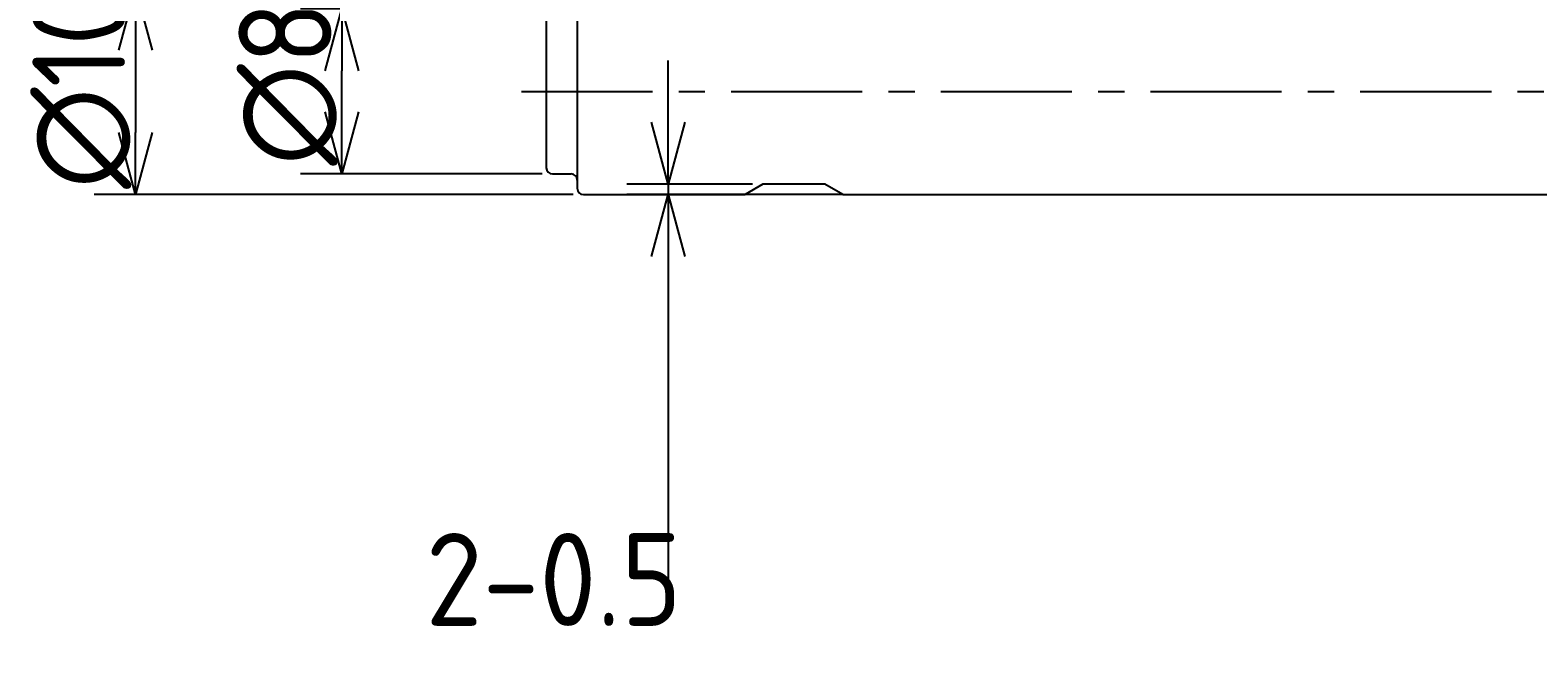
# Model space of a CAD drawing. Extents: x 100 to 246, y 98 to 171.
# Tile 1 of 9: x 100 to 173, y 98 to 128. Entities that reach past the tile are written whole.
import ezdxf

# ---------------------------------------------------------------- set-up
doc = ezdxf.new("R2010")
doc.units = 0
doc.header["$LTSCALE"] = 0.2
doc.linetypes.add('CENTER', pattern=[50.8, 31.75, -6.35, 6.35, -6.35])
doc.layers.get('0').update_dxf_attribs({"linetype": 'CONTINUOUS'})
doc.layers.get('DEFPOINTS').update_dxf_attribs({"linetype": 'CONTINUOUS'})
for name, color, linetype in [('18-0-CON', 3, 'CONTINUOUS'), ('18-2-CEN', 1, 'CENTER'), ('35-0-CON', 7, 'CONTINUOUS')]:
    doc.layers.add(name, color=color, linetype=linetype)
doc.styles.add('DIMENSION', font='isocp.shx', dxfattribs={"bigfont": 'bigfont.shx'})
doc.styles.get("Standard").update_dxf_attribs({"font": 'isocp.shx', "bigfont": 'bigfont.shx'})
doc.dimstyles.get("Standard").update_dxf_attribs({"dimtxt": 0.18, "dimasz": 0.18, "dimexe": 0.18, "dimexo": 0.0625, "dimgap": 0.09, "dimtad": 0, "dimtih": 1, "dimtoh": 1, "dimzin": 0, "dimcen": 0.09, "dimazin": 3, "dimtfac": 1, "dimtofl": 0, "dimtmove": 0, "dimatfit": 3})

# ---------------------------------------------------------------- blocks, each defined once
blk = doc.blocks.new('_OPEN30')
at = {"color": 0, "linetype": 'BYBLOCK'}
for p, q in [((-1, 0.268), (0, 0)), ((0, 0), (-1, -0.268)), ((0, 0), (-1, 0))]:
    blk.add_line(p, q, dxfattribs=at)
blk = doc.blocks.new('*U89')
at = {"layer": '18-0-CON', "color": 161, "style": 'DIMENSION'}
blk.add_text('(103.1)', height=4.5, dxfattribs=at).set_placement((168.575, 165.725))
blk = doc.blocks.new('*D88')
at = {"layer": '18-0-CON', "color": 161}
for p, q in [((124.9, 129.2), (124.9, 167)), ((228, 126.55), (228, 167)), ((225, 165), (127.9, 165))]:
    blk.add_line(p, q, dxfattribs=at)
at = {"layer": 'DEFPOINTS', "color": 0}
for p in [(124.9, 165), (124.9, 128.7), (228, 126.05)]:
    blk.add_point(p, dxfattribs=at)
at = {"layer": '18-0-CON'}
blk.add_blockref('*U89', (0, 0), dxfattribs=at)
at = {"layer": '18-0-CON', "color": 161, "xscale": 3, "yscale": 3, "zscale": 3, "rotation": 180}
blk.add_blockref('_OPEN30', (124.9, 165), dxfattribs=at)
at = {"layer": '18-0-CON', "color": 161, "xscale": 3, "yscale": 3, "zscale": 3}
blk.add_blockref('_OPEN30', (228, 165), dxfattribs=at)
blk = doc.blocks.new('*U91')
at = {"layer": '18-0-CON', "color": 161, "style": 'DIMENSION'}
blk.add_text('∅10', height=4.5, rotation=90, dxfattribs=at).set_placement((104.5, 120.273))
blk = doc.blocks.new('*D90')
at = {"layer": '18-0-CON', "color": 161}
for p, q in [((126.2, 130), (103, 130)), ((105, 127), (105, 123)), ((126.2, 120), (103, 120))]:
    blk.add_line(p, q, dxfattribs=at)
at = {"layer": 'DEFPOINTS', "color": 0}
for p in [(126.7, 130), (105, 120), (126.7, 120)]:
    blk.add_point(p, dxfattribs=at)
at = {"layer": '18-0-CON'}
blk.add_blockref('*U91', (0, 0), dxfattribs=at)
at = {"layer": '18-0-CON', "color": 161, "xscale": 3, "yscale": 3, "zscale": 3}
for p, rotation in [((105, 130), 90), ((105, 120), 270)]:
    blk.add_blockref('_OPEN30', p, dxfattribs=dict(at, rotation=rotation))
blk = doc.blocks.new('*U105')
at = {"layer": '18-0-CON', "color": 161, "style": 'DIMENSION'}
blk.add_text('∅8', height=4.5, rotation=90, dxfattribs=at).set_placement((114.5, 121.4))
blk = doc.blocks.new('*D104')
at = {"layer": '18-0-CON', "color": 161}
for p, q in [((124.7, 129), (113, 129)), ((115, 124), (115, 126)), ((124.7, 121), (113, 121))]:
    blk.add_line(p, q, dxfattribs=at)
at = {"layer": 'DEFPOINTS', "color": 0}
for p in [(115, 129), (125.2, 129), (125.2, 121)]:
    blk.add_point(p, dxfattribs=at)
at = {"layer": '18-0-CON'}
blk.add_blockref('*U105', (0, 0), dxfattribs=at)
at = {"layer": '18-0-CON', "color": 161, "xscale": 3, "yscale": 3, "zscale": 3}
for p, rotation in [((115, 129), 90), ((115, 121), 270)]:
    blk.add_blockref('_OPEN30', p, dxfattribs=dict(at, rotation=rotation))
blk = doc.blocks.new('*D251')
at = {"layer": '18-0-CON', "color": 161}
for p, q in [((130.803, 123.501), (130.803, 126.501)), ((134.9, 120.501), (128.803, 120.501)), ((134.9, 120), (128.803, 120)), ((130.803, 120.501), (130.803, 120)), ((130.803, 117), (130.803, 100.099))]:
    blk.add_line(p, q, dxfattribs=at)
at = {"layer": 'DEFPOINTS', "color": 0}
for p in [(130.803, 120), (135.4, 120.501), (135.4, 120)]:
    blk.add_point(p, dxfattribs=at)
at = {"layer": '18-0-CON', "color": 161, "xscale": 3, "yscale": 3, "zscale": 3}
for p, rotation in [((130.803, 120.501), 270), ((130.803, 120), 90)]:
    blk.add_blockref('_OPEN30', p, dxfattribs=dict(at, rotation=rotation))
at = {"layer": '18-0-CON', "color": 161}
blk.add_text('2-0.5', height=4.5, dxfattribs=at).set_placement((119.053, 99.085))

msp = doc.modelspace()

# ---------------------------------------------------------------- linework, layer by layer
at = {"layer": '18-0-CON'}
msp.add_line((139.26862, 120), (134.53151, 120), dxfattribs=at)
at = {"layer": '18-2-CEN'}
msp.add_line((123.70012, 125), (229.00004, 125.00064), dxfattribs=at)
at = {"layer": '35-0-CON'}
for p, q in [((126.40006, 129.7), (126.40006, 120.3)), ((124.90006, 128.7), (124.90006, 121.3)), ((125.20006, 121), (126.10006, 121)), ((126.70006, 120), (134.53151, 120)), ((135.40006, 120.50146), (134.53151, 120)), ((138.40006, 120.50146), (135.40006, 120.50146)), ((139.26862, 120), (138.40006, 120.50146)), ((139.26862, 120), (192.50007, 120))]:
    msp.add_line(p, q, dxfattribs=at)
for centre, start, end in [((125.20006, 121.3), 180, 270), ((126.10006, 120.7), 0, 90), ((126.70006, 120.3), 180, 270)]:
    msp.add_arc(centre, 0.3, start, end, dxfattribs=at)

# ---------------------------------------------------------------- dimensions: what is measured, and where the dimension line sits
at = {"layer": '18-0-CON'}
dim = msp.add_linear_dim(base=(124.90006, 165), p1=(228.00003, 126.05026), p2=(124.90006, 128.7), dimstyle='Standard', override={"dimscale": 1, "dimpost": '(<>)'}, dxfattribs=at)
dim.commit()
dim.dimension.update_dxf_attribs({"geometry": '*D88', "text_midpoint": (176.45005, 167.975)})
for base, p1, p2, override, picture, middle in [((105, 120), (126.70006, 130), (126.70006, 120), {"dimscale": 1, "dimpost": '%%c<>'}, '*D90', (102.25, 125)), ((115, 129), (125.20006, 121), (125.20006, 129), {"dimscale": 1, "dimpost": '%%c<>', "dimtol": 0, "dimtp": 0.1, "dimtm": 0}, '*D104', (112.25, 125)), ((130.80303, 120), (135.40006, 120.50146), (135.40006, 120), {"dimscale": 1, "dimdec": 1, "dimpost": '2-<>', "dimblk": 'OPEN30', "dimtol": 0, "dimtp": 0.1, "dimtm": 0, "dimtdec": 4, "dimtmove": 0, "dimtzin": 0}, '*D251', (128.05259, 107.04967))]:
    dim = msp.add_linear_dim(base=base, p1=p1, p2=p2, angle=90, dimstyle='Standard', override=override, dxfattribs=at)
    dim.commit()
    dim.dimension.update_dxf_attribs({"geometry": picture, "text_midpoint": middle})

doc.saveas('drawing.dxf')
